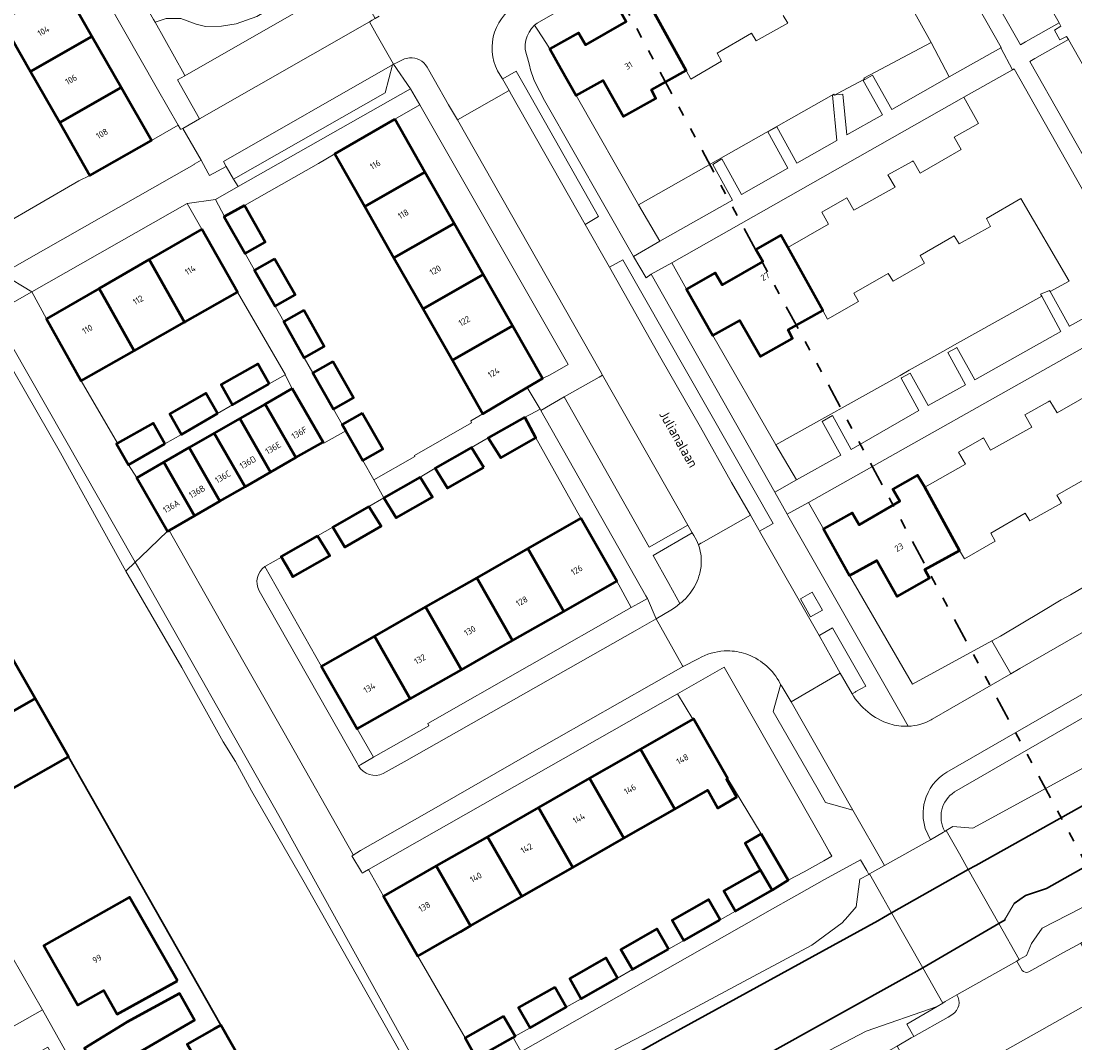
# Model space of a CAD drawing. Header units: metres. Extents: x 113441 to 115918, y 474822 to 477887.
# Tile 127 of 145: x 114776 to 114883, y 476683 to 476786. Entities that reach past the tile are written whole.
import ezdxf
from ezdxf.enums import TextEntityAlignment as Align

# ---------------------------------------------------------------- set-up
doc = ezdxf.new("R2010")
doc.units = ezdxf.units.M
doc.linetypes.add('AL-TEKENBLADGRENS', pattern=[11.5, 2.5, -1.5, 1, -1.5, 1, -1.5, 2.5])
for name, color, linetype, lineweight in [('B-WE-GK-BESCHOEIING-G', 252, 'GK-BESCHOEIING', 35), ('B-WE-GR-BEPLANTING_CULTUUR_BOSPLANTSOEN-GV', 252, 'Continuous', 18), ('B-WE-GR-BEPLANTING_CULTUUR_HEESTERS-GV', 252, 'Continuous', 18), ('B-WE-GR-GROENVOORZIENING-GV', 252, 'Continuous', 18), ('B-WE-IE-TERREINAFSCHEIDING_KUNSTMATIG_MUUR-G', 252, 'IE-TERREINAFSCHEIDING-KUNSTMATIG-DICHT', 18), ('B-WE-KW-KUNSTWERK_DEK-GV', 252, 'Continuous', 18), ('B-WE-KW-KUNSTWERK_LANDHOOFD-GV', 252, 'Continuous', 18), ('B-WE-OG-BEBOUWING-GV', 7, 'Continuous', 50), ('B-WE-OG-BEBOUWING-T18', 7, 'Continuous', 50), ('B-WE-OG-TERREIN_ERF-GV', 252, 'Continuous', 18), ('B-WE-OG-TOPOGRAFIE-T18', 7, 'Continuous', 18), ('B-WE-OG-WATER-GV', 252, 'Continuous', 18), ('B-WE-OG-WATER_SLOOT-GV', 252, 'Continuous', 18), ('B-WE-VH-VERHARDING_GESLOTEN-GV', 252, 'Continuous', 18), ('B-WE-VH-VERHARDING_OPEN-GV', 252, 'Continuous', 18), ('X-XX-AL-TEKENBLADGRENS-G', 252, 'AL-TEKENBLADGRENS', 35)]:
    doc.layers.add(name, color=color, linetype=linetype, lineweight=lineweight)
doc.styles.add('NLCS-ISO-ANNOTATIEF-T18', font='NLCS-ISO.ttf', dxfattribs={"height": 1.8})
doc.linetypes.add('GK-BESCHOEIING', pattern='A,30,-5,[1,NLCS.SHX,S=1,R=0,X=0,Y=0],-5', length=40)
doc.linetypes.add('IE-TERREINAFSCHEIDING-KUNSTMATIG-DICHT', pattern='A,8,-1,[82,NLCS.SHX,S=0.75,R=90,X=0,Y=0],-1', length=10)

msp = doc.modelspace()

# ---------------------------------------------------------------- linework, layer by layer
at = {"layer": 'B-WE-GK-BESCHOEIING-G', "ltscale": 0.5, "flags": 128}
for points in [[(114876.443, 476696.842), (114877.576, 476697.653), (114879.729, 476698.368), (114950.526, 476738.277), (114951.203, 476738.089)], [(114872.56, 476700.713), (114894.39, 476712.92)], [(114796.065, 476684.526), (114780.634, 476711.718)], [(114864.029, 476695.885), (114871.795, 476700.28)], [(114871.795, 476700.28), (114872.56, 476700.713)], [(114863.199, 476695.415), (114864.029, 476695.885)], [(114840.562, 476682.999), (114862.63, 476695.103)], [(114862.63, 476695.103), (114863.199, 476695.415)], [(114867.183, 476690.314), (114874.885, 476694.822)], [(114874.885, 476694.822), (114875.53, 476695.199)], [(114875.53, 476695.199), (114875.501, 476695.247)], [(114755.582, 476626.985), (114758.985, 476628.871), (114761.623, 476629.154), (114817.588, 476660.536), (114818.929, 476662.206), (114820.799, 476664.534), (114865.669, 476689.473), (114867.183, 476690.314)], [(114840.562, 476682.999), (114822.751, 476672.993), (114820.129, 476671.646), (114819.554, 476672.57)]]:
    msp.add_lwpolyline(points, dxfattribs=at)
at = {"layer": 'B-WE-GR-BEPLANTING_CULTUUR_BOSPLANTSOEN-GV'}
for points in [[(114755.571, 476787.296), (114759.249, 476780.758), (114763.251, 476773.533), (114771.46, 476759.354), (114771.86, 476758.664), (114773.048, 476756.582), (114787.391, 476731.449), (114787.954, 476731.986), (114790.664, 476734.566), (114787.551, 476739.99), (114786.723, 476741.312), (114785.502, 476743.432), (114785.611, 476743.494), (114781.933, 476749.809), (114778.392, 476756.114), (114776.918, 476758.826), (114774.008, 476757.167), (114773.569, 476756.884), (114771.981, 476759.668), (114756.061, 476787.573)], [(114935.439, 476739.139), (114946.539, 476745.401), (114946.482, 476745.671), (114943.896, 476750.27), (114940.929, 476748.569), (114928.37, 476741.347), (114920.351, 476736.796), (114920.292, 476736.904), (114920.188, 476736.844), (114904.568, 476727.843), (114892.353, 476720.803), (114892.89, 476719.9), (114892.986, 476719.956), (114894.522, 476717.298), (114890.315, 476714.866), (114888.778, 476717.523), (114891.673, 476719.196), (114891.131, 476720.116), (114870.394, 476708.146)], [(114869.423, 476704.156), (114869.558, 476704.233), (114870.235, 476704.646), (114872.24, 476704.487), (114902.858, 476721.172), (114907.164, 476723.547), (114935.439, 476739.139)], [(114876.106, 476720.121), (114875.976, 476720.346), (114874.172, 476723.456), (114866.143, 476719.078), (114859.775, 476730.088), (114857.109, 476734.813), (114855.594, 476737.497), (114853.447, 476736.289), (114853.517, 476736.166), (114864.978, 476716.06), (114865.693, 476714.806)], [(114826.448, 476681.87), (114825.719, 476683.185), (114825.671, 476683.27), (114821.973, 476681.168), (114820.809, 476683.216), (114816.029, 476691.519), (114812.551, 476697.597), (114811.018, 476700.277), (114810.401, 476699.926), (114810.327, 476700.047), (114809.343, 476701.669), (114809.442, 476701.727), (114809.493, 476701.757), (114809.404, 476701.914), (114802.497, 476714.136), (114796.598, 476724.46), (114790.822, 476734.657), (114790.664, 476734.566), (114787.954, 476731.986), (114787.391, 476731.449), (114787.862, 476730.624), (114801.959, 476705.758), (114818.913, 476675.103)], [(114868.029, 476715.47), (114868.134, 476715.531), (114876.106, 476720.121)], [(114836.195, 476682.127), (114840.547, 476684.374), (114850.012, 476689.435), (114855.951, 476692.61), (114859.018, 476694.886), (114859.581, 476695.535), (114860.432, 476696.516), (114860.806, 476699.315), (114861.714, 476699.798), (114861.5, 476700.175), (114860.878, 476701.271), (114857.227, 476699.282), (114854.426, 476697.691), (114851.43, 476695.989), (114850.073, 476695.219), (114842.083, 476690.681), (114826.477, 476681.817)]]:
    msp.add_lwpolyline(points, dxfattribs=at)
msp.add_lwpolyline([(114845.912, 476754.396), (114843.246, 476759.121), (114841.748, 476761.777), (114839.674, 476760.615), (114852.206, 476738.546), (114854.39, 476739.769), (114852.289, 476743.336)], close=True, dxfattribs=at)
for points in [[(114865.693, 476714.806, 0.1153699), (114868.029, 476715.47)], [(114870.394, 476708.146, 0.3986061), (114869.423, 476704.156)]]:
    msp.add_lwpolyline(points, format="xyb", dxfattribs=at)
at = {"layer": 'B-WE-GR-BEPLANTING_CULTUUR_HEESTERS-GV'}
msp.add_lwpolyline([(114809.154, 476790.302), (114808.358, 476791.709), (114807.847, 476791.505), (114807.468, 476791.252), (114806.592, 476790.668), (114803.664, 476788.995), (114801.931, 476788.039), (114799.72, 476786.725), (114797.629, 476786.008), (114796.135, 476785.769), (114794.522, 476785.709), (114793.566, 476785.948), (114792.012, 476786.545), (114790.518, 476786.545), (114789.405, 476786.166), (114792.35, 476780.877), (114792.427, 476780.738)], close=True, dxfattribs=at)
at = {"layer": 'B-WE-GR-GROENVOORZIENING-GV'}
for points in [[(114792.012, 476786.545), (114793.566, 476785.948), (114794.522, 476785.709), (114796.135, 476785.769), (114797.629, 476786.008), (114799.72, 476786.725)], [(114789.25, 476786.443), (114789.405, 476786.166), (114790.518, 476786.545)], [(114829.389, 476783.448), (114828.981, 476784.09), (114828.17, 476785.367), (114827.862, 476785.852)], [(114827.138, 476782.565), (114827.332, 476781.816), (114827.456, 476781.335), (114827.765, 476780.344), (114827.918, 476780.048), (114828.867, 476778.211), (114837.872, 476762.426), (114840.557, 476763.954), (114838.379, 476767.643), (114832.055, 476778.723), (114830.501, 476781.477), (114829.389, 476783.448)], [(114999.82, 476761.349), (115000.134, 476760.797), (115002.755, 476760.032), (115004.252, 476760.878), (115004.791, 476761.195), (115003.364, 476763.617), (114999.557, 476761.921), (114957.755, 476738.86), (114943.494, 476730.993), (114883.146, 476696.33), (114879.263, 476694.33), (114878.211, 476692.778), (114877.676, 476691.56), (114876.959, 476691.16), (114876.699, 476690.997), (114877.255, 476690.066)], [(114877.918, 476689.905), (114881.44, 476691.876), (114883.181, 476692.833), (114885.019, 476693.893), (114885.749, 476696.535), (114885.433, 476697.065), (114999.82, 476761.349)], [(114844, 476734.132), (114843.819, 476734.416), (114839.873, 476732.129), (114841.451, 476729.283), (114842.583, 476727.242)], [(114809.887, 476714.535), (114806.254, 476720.872), (114800.526, 476730.991)], [(114799.948, 476728.548), (114809.868, 476711.064), (114810.016, 476710.803), (114810.209, 476710.913), (114811.532, 476711.665), (114809.887, 476714.535)]]:
    msp.add_lwpolyline(points, dxfattribs=at)
for points in [[(114827.862, 476785.852, 0.3210405), (114827.138, 476782.565)], [(114844.454, 476733.202, 0.0535902), (114844, 476734.132)], [(114844.743, 476731.335, 0.0968628), (114844.454, 476733.202)], [(114844.503, 476730.014, 0.0696822), (114844.743, 476731.335)], [(114800.526, 476730.991, 0.378031), (114799.948, 476728.548)], [(114844.095, 476729.044, 0.0469259), (114844.503, 476730.014)], [(114843.888, 476728.688, 0.0195772), (114844.095, 476729.044)], [(114842.583, 476727.242, 0.0861569), (114843.888, 476728.688)], [(114877.255, 476690.066, 0.3337716), (114877.918, 476689.905)]]:
    msp.add_lwpolyline(points, format="xyb", dxfattribs=at)
for points in [[(114869.861, 476780.608), (114868.031, 476784.107), (114861.226, 476780.494), (114861.282, 476780.389), (114859.051, 476779.2), (114858.246, 476778.771), (114858.188, 476778.88), (114838.379, 476767.643), (114840.557, 476763.954), (114847.901, 476768.132), (114845.911, 476771.751), (114846.818, 476772.302), (114848.808, 476768.684), (114853.513, 476771.358), (114851.49, 476775.038), (114852.408, 476775.566), (114854.434, 476771.887), (114858.486, 476774.18), (114858.039, 476778.75), (114859.075, 476778.851), (114859.491, 476774.748), (114863.106, 476776.788), (114861.147, 476780.237), (114862.097, 476780.776), (114864.034, 476777.327)], [(114826.923, 476779.534), (114825.989, 476781.183), (114824.87, 476780.557), (114824.622, 476780.418), (114825.008, 476779.724), (114825.272, 476779.249), (114825.521, 476778.81), (114832.972, 476765.674), (114834.323, 476766.467)], [(114813.682, 476776.326), (114816.222, 476777.79), (114815.29, 476779.423), (114797.816, 476769.499), (114795.524, 476768.197), (114796.452, 476766.469), (114798.451, 476767.574), (114805.956, 476771.84), (114807.608, 476772.826)], [(114791.344, 476770.584), (114793.382, 476771.742), (114793.359, 476771.783), (114794.062, 476772.174), (114792.954, 476774.105), (114792.212, 476775.399), (114792.057, 476775.329), (114791.996, 476775.31), (114791.755, 476775.732), (114789.03, 476774.177), (114782.81, 476770.627), (114781.691, 476770.083), (114773.783, 476765.502), (114771.779, 476764.359), (114773.912, 476760.673), (114776.377, 476762.074)], [(114835.438, 476761.346), (114840.657, 476752.12), (114844.665, 476745.11), (114847.818, 476739.509), (114849.725, 476736.211), (114850.59, 476734.706), (114850.656, 476734.591), (114852.01, 476735.363), (114836.808, 476762.086)], [(114881.182, 476754.824), (114881.143, 476754.896), (114879.231, 476758.379), (114870.412, 476753.455), (114869.533, 476752.964), (114865.799, 476750.879), (114864.888, 476750.37), (114852.289, 476743.336), (114854.39, 476739.769), (114858.873, 476742.281), (114856.983, 476745.707), (114858.045, 476746.287), (114859.916, 476742.865), (114866.783, 476746.792), (114864.986, 476750.08), (114865.029, 476750.104), (114865.917, 476750.589), (114867.714, 476747.3), (114871.525, 476749.398), (114869.733, 476752.675), (114870.587, 476753.152), (114870.631, 476753.176), (114872.445, 476749.928)], [(114828.479, 476746.823), (114828.417, 476746.931), (114827.48, 476746.441), (114826.855, 476746.141), (114827.976, 476744.031), (114832.557, 476735.888), (114836.174, 476729.497), (114837.65, 476726.831), (114838.383, 476727.249), (114839.28, 476727.761), (114839.124, 476728.036)], [(114854.784, 476727.732), (114855.823, 476725.894), (114857.017, 476726.569), (114855.978, 476728.407)], [(114856.757, 476724.043), (114856.69, 476724.003), (114857.971, 476721.698), (114858.817, 476720.175), (114860.014, 476718.103), (114860.319, 476718.272), (114860.398, 476718.315), (114861.412, 476718.874), (114858.053, 476724.797)], [(114857.744, 476702.061), (114856.893, 476703.555), (114854.517, 476707.723), (114847.072, 476720.786), (114842.347, 476718.098), (114843.875, 476715.521), (114843.944, 476715.56), (114847.422, 476709.481), (114850.825, 476703.916), (114853.556, 476699.194), (114855.174, 476700.044), (114857.17, 476701.186), (114857.979, 476701.649)], [(114824.626, 476659.956), (114826.13, 476660.784), (114826.287, 476660.871), (114864.529, 476682.368), (114864.578, 476682.396), (114865.998, 476683.216), (114866.281, 476683.367), (114865.559, 476684.609), (114868.645, 476686.424), (114861.444, 476683.896), (114828.266, 476666.531), (114823.256, 476663.164), (114819.842, 476659.597), (114761.841, 476626.947), (114760.547, 476626.356), (114761.487, 476624.48), (114763.144, 476625.388), (114764.305, 476626.041), (114781.706, 476635.818), (114805.477, 476649.123), (114807.246, 476650.114), (114808.759, 476650.95)]]:
    msp.add_lwpolyline(points, close=True, dxfattribs=at)
at = {"layer": 'B-WE-IE-TERREINAFSCHEIDING_KUNSTMATIG_MUUR-G'}
for points in [[(114798.451, 476767.574), (114805.956, 476771.84), (114807.608, 476772.826)], [(114797.757, 476758.797), (114802.637, 476750.437)], [(114781.933, 476749.809), (114785.611, 476743.494)], [(114832.557, 476735.888), (114827.976, 476744.031)], [(114806.254, 476720.872), (114800.526, 476730.991)], [(114850.825, 476703.916), (114847.422, 476709.481)]]:
    msp.add_lwpolyline(points, dxfattribs=at)
at = {"layer": 'B-WE-KW-KUNSTWERK_DEK-GV'}
msp.add_lwpolyline([(114871.795, 476700.28), (114870.897, 476701.867), (114869.558, 476704.233), (114869.423, 476704.156), (114869.295, 476704.081), (114867.964, 476703.292), (114863.313, 476700.682), (114862.036, 476699.976), (114861.79, 476699.84), (114863.109, 476697.509), (114864.029, 476695.885), (114867.183, 476690.314), (114869.201, 476686.751), (114869.445, 476686.898), (114870.647, 476687.577), (114876.699, 476690.997), (114876.959, 476691.16), (114874.885, 476694.822)], close=True, dxfattribs=at)
at = {"layer": 'B-WE-KW-KUNSTWERK_LANDHOOFD-GV'}
for points in [[(114871.795, 476700.28), (114870.897, 476701.867), (114869.558, 476704.233), (114869.423, 476704.156), (114869.295, 476704.081), (114867.964, 476703.292), (114863.313, 476700.682), (114862.036, 476699.976), (114861.79, 476699.84), (114863.109, 476697.509), (114864.029, 476695.885)], [(114876.699, 476690.997), (114876.959, 476691.16), (114874.885, 476694.822), (114867.183, 476690.314), (114869.201, 476686.751), (114869.445, 476686.898), (114870.647, 476687.577)]]:
    msp.add_lwpolyline(points, close=True, dxfattribs=at)
at = {"layer": 'B-WE-OG-BEBOUWING-GV'}
for points in [[(114780.06, 476789.894), (114773.84, 476786.344), (114776.797, 476781.163), (114783.017, 476784.713)], [(114839.667, 476787.668), (114838.937, 476788.904), (114836.416, 476787.465), (114837.123, 476786.244), (114833.007, 476783.855), (114832.302, 476785.079), (114829.389, 476783.448), (114830.501, 476781.477), (114832.055, 476778.723), (114834.808, 476780.248), (114836.877, 476776.591), (114840.133, 476778.441), (114839.687, 476779.321), (114843.199, 476781.272)], [(114783.017, 476784.713), (114776.797, 476781.163), (114779.754, 476775.982), (114785.974, 476779.531)], [(114785.974, 476779.531), (114779.754, 476775.982), (114782.81, 476770.627), (114789.03, 476774.177)], [(114813.682, 476776.326), (114807.608, 476772.826), (114810.65, 476767.487), (114816.741, 476770.958)], [(114816.741, 476770.958), (114810.65, 476767.487), (114813.611, 476762.291), (114819.697, 476765.77)], [(114798.451, 476767.574), (114796.452, 476766.469), (114796.409, 476766.445), (114798.526, 476762.717), (114800.555, 476763.869)], [(114819.697, 476765.77), (114813.611, 476762.291), (114816.562, 476757.112), (114822.652, 476760.583)], [(114794.148, 476765.176), (114788.808, 476762.105), (114792.401, 476755.755), (114792.471, 476755.795), (114797.757, 476758.797)], [(114853.524, 476763.341), (114852.794, 476764.577), (114850.273, 476763.138), (114850.98, 476761.917), (114846.864, 476759.528), (114846.159, 476760.752), (114843.246, 476759.121), (114845.912, 476754.396), (114848.665, 476755.921), (114850.734, 476752.264), (114853.99, 476754.114), (114853.544, 476754.994), (114857.056, 476756.945)], [(114788.808, 476762.105), (114783.732, 476759.185), (114787.289, 476752.852), (114790.201, 476754.505), (114792.401, 476755.755)], [(114801.519, 476762.172), (114799.49, 476761.02), (114801.561, 476757.374), (114803.589, 476758.526)], [(114822.652, 476760.583), (114816.562, 476757.112), (114819.536, 476751.893), (114825.609, 476755.395)], [(114783.732, 476759.185), (114778.392, 476756.114), (114781.933, 476749.809), (114787.289, 476752.852)], [(114804.473, 476756.97), (114802.445, 476755.818), (114804.526, 476752.154), (114806.554, 476753.306)], [(114825.609, 476755.395), (114819.536, 476751.893), (114822.622, 476746.477), (114827.119, 476749.148), (114828.65, 476750.057)], [(114800.972, 476749.502), (114799.812, 476751.529), (114796.099, 476749.428), (114797.263, 476747.37)], [(114807.428, 476751.766), (114805.4, 476750.614), (114807.484, 476746.945), (114809.512, 476748.097)], [(114795.737, 476746.493), (114794.567, 476748.561), (114790.892, 476746.482), (114792.076, 476744.389)], [(114803.308, 476749.036), (114800.56, 476747.458), (114803.673, 476742.035), (114806.421, 476743.613)], [(114800.56, 476747.458), (114797.991, 476745.983), (114801.104, 476740.56), (114803.673, 476742.035)], [(114810.402, 476746.53), (114808.374, 476745.378), (114808.735, 476744.743), (114810.449, 476741.725), (114812.467, 476742.894)], [(114826.855, 476746.141), (114823.17, 476744.029), (114824.421, 476741.997), (114827.976, 476744.031)], [(114790.389, 476743.419), (114789.199, 476745.524), (114785.611, 476743.494), (114785.502, 476743.432), (114786.723, 476741.312)], [(114797.991, 476745.983), (114795.41, 476744.501), (114798.523, 476739.078), (114801.104, 476740.56)], [(114795.41, 476744.501), (114792.868, 476743.042), (114795.981, 476737.619), (114798.523, 476739.078)], [(114792.868, 476743.042), (114790.301, 476741.568), (114793.414, 476736.145), (114795.981, 476737.619)], [(114822.71, 476741.018), (114821.46, 476743.049), (114817.798, 476740.95), (114819.046, 476738.922)], [(114790.301, 476741.568), (114787.551, 476739.99), (114790.664, 476734.566), (114790.822, 476734.657), (114793.414, 476736.145)], [(114816.25, 476740.063), (114812.597, 476737.969), (114813.843, 476735.945), (114817.498, 476738.036)], [(114867.387, 476739.033), (114866.657, 476740.269), (114864.136, 476738.83), (114864.843, 476737.609), (114860.727, 476735.22), (114860.022, 476736.444), (114857.109, 476734.813), (114859.775, 476730.088), (114862.528, 476731.613), (114864.597, 476727.956), (114867.853, 476729.806), (114867.407, 476730.686), (114870.919, 476732.637)], [(114811.074, 476737.096), (114807.403, 476734.992), (114808.647, 476732.972), (114812.319, 476735.073)], [(114832.557, 476735.888), (114827.185, 476732.821), (114830.814, 476726.446), (114836.174, 476729.497)], [(114805.857, 476734.106), (114802.193, 476732.006), (114802.229, 476731.943), (114802.987, 476730.622), (114803.371, 476729.953), (114807.1, 476732.087)], [(114827.185, 476732.821), (114821.999, 476729.861), (114825.624, 476723.492), (114830.814, 476726.446)], [(114821.999, 476729.861), (114816.814, 476726.901), (114820.435, 476720.539), (114825.624, 476723.492)], [(114816.814, 476726.901), (114811.629, 476723.941), (114815.246, 476717.585), (114820.435, 476720.539)], [(114811.629, 476723.941), (114806.393, 476720.952), (114806.254, 476720.872), (114809.887, 476714.535), (114815.246, 476717.585)], [(114773.9, 476723.522), (114766.927, 476719.548), (114765.188, 476718.552), (114768.554, 476712.652), (114777.087, 476717.517), (114777.267, 476717.62)], [(114777.267, 476717.62), (114777.087, 476717.517), (114768.554, 476712.652), (114771.922, 476706.748), (114773.663, 476707.741), (114780.34, 476711.55), (114780.634, 476711.718)], [(114847.422, 476709.481), (114843.944, 476715.56), (114843.875, 476715.521), (114838.596, 476712.5), (114842.074, 476706.421), (114845.394, 476708.321), (114846.422, 476706.524), (114848.328, 476707.615), (114847.3, 476709.411)], [(114838.596, 476712.5), (114833.422, 476709.54), (114836.901, 476703.461), (114842.074, 476706.421)], [(114833.422, 476709.54), (114828.248, 476706.579), (114831.726, 476700.5), (114836.901, 476703.461)], [(114828.248, 476706.579), (114823.073, 476703.618), (114826.551, 476697.539), (114831.726, 476700.5)], [(114823.073, 476703.618), (114817.899, 476700.657), (114821.377, 476694.579), (114826.551, 476697.539)], [(114850.825, 476703.916), (114849.188, 476702.953), (114850.754, 476700.237), (114851.918, 476698.189), (114853.556, 476699.194)], [(114817.899, 476700.657), (114812.551, 476697.597), (114816.029, 476691.519), (114818.728, 476693.063), (114820.342, 476693.987), (114821.377, 476694.579)], [(114851.918, 476698.189), (114850.754, 476700.237), (114847.038, 476698.125), (114848.202, 476696.077)], [(114791.679, 476688.998), (114786.825, 476697.483), (114778.152, 476692.598), (114781.59, 476686.551), (114784.203, 476688.019), (114785.568, 476685.625)], [(114846.642, 476695.19), (114845.478, 476697.238), (114841.808, 476695.152), (114842.972, 476693.104)], [(114841.421, 476692.223), (114840.257, 476694.271), (114836.599, 476692.191), (114837.764, 476690.143)], [(114836.24, 476689.278), (114835.076, 476691.326), (114831.418, 476689.246), (114832.582, 476687.198)], [(114829.897, 476688.382), (114826.237, 476686.301), (114827.401, 476684.253), (114831.061, 476686.334)], [(114786.56, 476684.805), (114782.251, 476682.192), (114783.783, 476679.518), (114788.162, 476681.98), (114793.4, 476685.03), (114791.89, 476687.716)], [(114824.715, 476685.436), (114820.809, 476683.216), (114821.973, 476681.168), (114825.671, 476683.27), (114825.879, 476683.388)], [(114798.301, 476680.595), (114796.065, 476684.526), (114795.958, 476684.465), (114795.398, 476684.147), (114792.661, 476682.59), (114794.914, 476678.66), (114791.241, 476676.561), (114791.913, 476675.39), (114790.332, 476674.487), (114793.003, 476669.827), (114791.926, 476669.192), (114794.358, 476664.931), (114803.99, 476670.458), (114804.048, 476670.491)]]:
    msp.add_lwpolyline(points, close=True, dxfattribs=at)
at = {"layer": 'B-WE-OG-TERREIN_ERF-GV'}
for points in [[(114789.669, 476779.379), (114784.563, 476788.309), (114779.781, 476796.763), (114777.004, 476795.249), (114780.06, 476789.894), (114783.017, 476784.713), (114785.974, 476779.531), (114789.03, 476774.177), (114791.755, 476775.732)], [(114779.754, 476775.982), (114776.797, 476781.163), (114773.84, 476786.344), (114770.841, 476791.598), (114769.85, 476791.049), (114767.642, 476789.826), (114761.78, 476786.58), (114763.865, 476782.919), (114761.808, 476781.739), (114763.713, 476778.397), (114765.768, 476779.577), (114767.792, 476776.023), (114769.813, 476772.474), (114767.761, 476771.297), (114769.668, 476767.952), (114771.718, 476769.128), (114773.783, 476765.502), (114781.691, 476770.083), (114782.81, 476770.627)], [(114859.486, 476768.359), (114860.191, 476767.111), (114864.376, 476769.426), (114863.651, 476770.685), (114866.096, 476772.047), (114866.197, 476772.103), (114866.926, 476770.868), (114871.063, 476773.245), (114870.358, 476774.494), (114872.819, 476775.91), (114871.329, 476778.546), (114871.101, 476778.416), (114841.748, 476761.777), (114843.246, 476759.121), (114846.159, 476760.752), (114846.864, 476759.528), (114850.98, 476761.917), (114850.273, 476763.138), (114852.794, 476764.577), (114853.524, 476763.341), (114857.632, 476765.684), (114856.94, 476766.907)], [(114816.222, 476777.79), (114813.682, 476776.326), (114816.741, 476770.958), (114819.697, 476765.77), (114822.652, 476760.583), (114825.609, 476755.395), (114828.65, 476750.057), (114829.419, 476750.413), (114831.254, 476751.465), (114831.212, 476751.538)], [(114816.562, 476757.112), (114813.611, 476762.291), (114810.65, 476767.487), (114807.608, 476772.826), (114805.956, 476771.84), (114798.451, 476767.574), (114800.555, 476763.869), (114798.526, 476762.717), (114799.49, 476761.02), (114801.519, 476762.172), (114803.589, 476758.526), (114801.561, 476757.374), (114802.445, 476755.818), (114804.473, 476756.97), (114806.554, 476753.306), (114804.526, 476752.154), (114805.4, 476750.614), (114807.428, 476751.766), (114809.512, 476748.097), (114807.484, 476746.945), (114808.374, 476745.378), (114810.402, 476746.53), (114812.467, 476742.894), (114810.449, 476741.725), (114811.566, 476739.777), (114815.737, 476742.147), (114815.686, 476742.248), (114821.448, 476745.555), (114821.413, 476745.763), (114822.622, 476746.477), (114819.536, 476751.893)], [(114794.148, 476765.176), (114792.653, 476767.795), (114776.918, 476758.826), (114778.392, 476756.114), (114783.732, 476759.185), (114788.808, 476762.105)], [(114869.533, 476752.964), (114870.412, 476753.455), (114879.231, 476758.379), (114879.112, 476758.597), (114880.023, 476758.978), (114880.09, 476758.858), (114882.012, 476759.931), (114877.128, 476768.285), (114873.643, 476766.256), (114874.046, 476765.467), (114870.854, 476763.692), (114870.351, 476764.51), (114866.902, 476762.528), (114867.361, 476761.735), (114864.168, 476759.929), (114863.681, 476760.707), (114860.213, 476758.7), (114860.663, 476757.871), (114857.546, 476756.072), (114857.056, 476756.945), (114853.544, 476754.994), (114853.99, 476754.114), (114850.734, 476752.264), (114848.665, 476755.921), (114845.912, 476754.396), (114852.289, 476743.336), (114864.888, 476750.37), (114865.799, 476750.879)], [(114800.972, 476749.502), (114802.587, 476750.408), (114802.637, 476750.437), (114797.757, 476758.797), (114792.471, 476755.795), (114792.401, 476755.755), (114790.201, 476754.505), (114787.289, 476752.852), (114781.933, 476749.809), (114785.611, 476743.494), (114789.199, 476745.524), (114790.389, 476743.419), (114792.076, 476744.389), (114790.892, 476746.482), (114794.567, 476748.561), (114795.737, 476746.493), (114797.263, 476747.37), (114796.099, 476749.428), (114799.812, 476751.529)], [(114870.803, 476742.599), (114873.233, 476743.985), (114873.349, 476744.051), (114874.054, 476742.803), (114878.239, 476745.118), (114877.514, 476746.377), (114879.883, 476747.697), (114880.06, 476747.795), (114880.789, 476746.56), (114884.926, 476748.937), (114884.221, 476750.186), (114886.682, 476751.602), (114885.234, 476754.165), (114855.594, 476737.497), (114857.109, 476734.813), (114860.022, 476736.444), (114860.727, 476735.22), (114864.843, 476737.609), (114864.136, 476738.83), (114866.657, 476740.269), (114867.387, 476739.033), (114871.495, 476741.376)], [(114816.814, 476726.901), (114821.999, 476729.861), (114827.185, 476732.821), (114832.557, 476735.888), (114827.976, 476744.031), (114824.421, 476741.997), (114823.17, 476744.029), (114821.46, 476743.049), (114822.71, 476741.018), (114819.046, 476738.922), (114817.798, 476740.95), (114816.25, 476740.063), (114817.498, 476738.036), (114813.843, 476735.945), (114812.597, 476737.969), (114811.074, 476737.096), (114812.319, 476735.073), (114808.647, 476732.972), (114807.403, 476734.992), (114805.857, 476734.106), (114807.1, 476732.087), (114803.371, 476729.953), (114802.987, 476730.622), (114802.229, 476731.943), (114800.526, 476730.991), (114806.254, 476720.872), (114806.393, 476720.952), (114811.629, 476723.941)], [(114837.65, 476726.831), (114836.174, 476729.497), (114830.814, 476726.446), (114825.624, 476723.492), (114820.435, 476720.539), (114815.246, 476717.585), (114809.887, 476714.535), (114811.532, 476711.665), (114817.146, 476714.855), (114817.045, 476715.075)], [(114838.596, 476712.5), (114843.875, 476715.521), (114842.347, 476718.098), (114811.018, 476700.277), (114812.551, 476697.597), (114817.899, 476700.657), (114823.073, 476703.618), (114828.248, 476706.579), (114833.422, 476709.54)], [(114846.642, 476695.19), (114848.202, 476696.077), (114847.038, 476698.125), (114850.754, 476700.237), (114849.188, 476702.953), (114850.825, 476703.916), (114847.422, 476709.481), (114847.3, 476709.411), (114848.328, 476707.615), (114846.422, 476706.524), (114845.394, 476708.321), (114842.074, 476706.421), (114836.901, 476703.461), (114831.726, 476700.5), (114826.551, 476697.539), (114821.377, 476694.579), (114820.342, 476693.987), (114818.728, 476693.063), (114816.029, 476691.519), (114820.809, 476683.216), (114824.715, 476685.436), (114825.879, 476683.388), (114827.401, 476684.253), (114826.237, 476686.301), (114829.897, 476688.382), (114831.061, 476686.334), (114832.582, 476687.198), (114831.418, 476689.246), (114835.076, 476691.326), (114836.24, 476689.278), (114837.764, 476690.143), (114836.599, 476692.191), (114840.257, 476694.271), (114841.421, 476692.223), (114842.972, 476693.104), (114841.808, 476695.152), (114845.478, 476697.238)], [(114768.934, 476701.878), (114766.359, 476706.303), (114761.319, 476703.443), (114760.002, 476705.781), (114746.182, 476697.948), (114746.3, 476697.698), (114760.194, 476673.124), (114774.026, 476681.015), (114772.827, 476683.159), (114777.993, 476686.084), (114774.869, 476691.535), (114772.218, 476690.035), (114769.3, 476695.191), (114766.33, 476700.439)], [(114791.679, 476688.998), (114785.568, 476685.625), (114784.203, 476688.019), (114781.59, 476686.551), (114778.152, 476692.598), (114786.825, 476697.483)], [(114786.56, 476684.805), (114791.89, 476687.716), (114793.4, 476685.03), (114788.162, 476681.98), (114783.783, 476679.518), (114782.251, 476682.192)]]:
    msp.add_lwpolyline(points, close=True, dxfattribs=at)
for points in [[(114853.045, 476786.855), (114853.504, 476786.062), (114850.311, 476784.256), (114849.824, 476785.034), (114846.356, 476783.027), (114846.806, 476782.198), (114843.689, 476780.399), (114843.199, 476781.272), (114839.687, 476779.321), (114840.133, 476778.441), (114836.877, 476776.591), (114834.808, 476780.248), (114832.055, 476778.723), (114838.379, 476767.643), (114858.188, 476778.88), (114858.246, 476778.771), (114859.051, 476779.2), (114861.282, 476780.389), (114861.226, 476780.494), (114868.031, 476784.107), (114864.604, 476790.332)], [(114829.246, 476786.696), (114828.122, 476786.059), (114827.862, 476785.852), (114828.17, 476785.367), (114828.981, 476784.09), (114829.389, 476783.448), (114832.302, 476785.079), (114833.007, 476783.855), (114837.123, 476786.244), (114836.416, 476787.465)], [(114884.214, 476740.202), (114880.765, 476738.22), (114881.224, 476737.427), (114878.031, 476735.621), (114877.544, 476736.399), (114874.076, 476734.392), (114874.526, 476733.563), (114871.409, 476731.764), (114870.919, 476732.637), (114867.407, 476730.686), (114867.853, 476729.806), (114864.597, 476727.956), (114862.528, 476731.613), (114859.775, 476730.088), (114866.143, 476719.078), (114874.172, 476723.456), (114875.055, 476723.937), (114879.229, 476726.436), (114881.186, 476727.607), (114882.149, 476728.119), (114889.897, 476732.685)], [(114792.661, 476682.59), (114795.398, 476684.147), (114795.958, 476684.465), (114796.065, 476684.526), (114780.634, 476711.718), (114780.34, 476711.55), (114773.663, 476707.741), (114771.922, 476706.748), (114768.554, 476712.652), (114766.727, 476711.61), (114768.912, 476707.752), (114766.359, 476706.303), (114768.934, 476701.878), (114771.537, 476703.316), (114774.46, 476698.149), (114771.952, 476696.692), (114774.869, 476691.535), (114777.993, 476686.084), (114782.573, 476677.941)]]:
    msp.add_lwpolyline(points, dxfattribs=at)
at = {"layer": 'B-WE-OG-WATER-GV'}
for points in [[(114818.431, 476674.374), (114804.504, 476698.996), (114799.162, 476708.265), (114797.544, 476711.237), (114796.311, 476713.225), (114792.126, 476720.751), (114786.444, 476730.541), (114783.429, 476735.953), (114779.842, 476742.507), (114771.372, 476757.194), (114763.11, 476771.781), (114751.392, 476792.157), (114743.916, 476805.584), (114737.888, 476816.001), (114723.828, 476840.67), (114722.952, 476842.207), (114707.323, 476869.631)], [(114697.789, 476857.846), (114702.527, 476849.504), (114708.981, 476838.107), (114710.636, 476835.185), (114711.494, 476833.67), (114721.311, 476816.335), (114724.827, 476810.126), (114729.561, 476801.778), (114732.896, 476795.898), (114742.086, 476779.666), (114745.459, 476773.716), (114748.831, 476767.765), (114756.685, 476754.048), (114761.401, 476745.627), (114764.725, 476739.692), (114773.9, 476723.522), (114777.267, 476717.62), (114780.634, 476711.718), (114796.065, 476684.526), (114798.301, 476680.595)], [(114820.799, 476664.534), (114865.669, 476689.473), (114867.183, 476690.314), (114874.885, 476694.822), (114875.53, 476695.199), (114875.501, 476695.247), (114875.619, 476695.447), (114876.443, 476696.842), (114877.576, 476697.653), (114879.729, 476698.368), (114950.526, 476738.277)], [(114894.39, 476712.92), (114872.56, 476700.713), (114871.795, 476700.28), (114864.029, 476695.885), (114863.199, 476695.415), (114862.63, 476695.103), (114840.562, 476682.999), (114822.751, 476672.993)]]:
    msp.add_lwpolyline(points, dxfattribs=at)
at = {"layer": 'B-WE-OG-WATER_SLOOT-GV'}
for points in [[(114724.661, 476841.142), (114723.828, 476840.67), (114737.888, 476816.001), (114743.916, 476805.584), (114751.392, 476792.157), (114763.11, 476771.781), (114771.372, 476757.194), (114779.842, 476742.507), (114783.429, 476735.953), (114786.444, 476730.541), (114787.391, 476731.449), (114773.048, 476756.582), (114771.86, 476758.664), (114771.46, 476759.354), (114763.251, 476773.533), (114759.249, 476780.758), (114755.571, 476787.296), (114752.849, 476792.134), (114743.919, 476807.643), (114737.991, 476818.392), (114728.526, 476834.401)], [(114949.417, 476744.43), (114946.539, 476745.401), (114935.439, 476739.139), (114907.164, 476723.547), (114902.858, 476721.172), (114872.24, 476704.487), (114870.235, 476704.646), (114869.558, 476704.233), (114870.897, 476701.867), (114871.795, 476700.28), (114872.56, 476700.713), (114894.39, 476712.92), (114911.79, 476722.85), (114928.95, 476732.46), (114943.55, 476740.7)], [(114943.494, 476730.993), (114957.755, 476738.86), (114956.581, 476741.056), (114951.521, 476738.264), (114951.203, 476738.089), (114950.526, 476738.277), (114879.729, 476698.368), (114877.576, 476697.653), (114876.443, 476696.842), (114875.619, 476695.447), (114875.501, 476695.247), (114875.53, 476695.199), (114874.885, 476694.822), (114876.959, 476691.16), (114877.676, 476691.56), (114878.211, 476692.778), (114879.263, 476694.33), (114883.146, 476696.33)], [(114819.326, 476672.935), (114819.843, 476674.125), (114819.535, 476674.332), (114819.133, 476674.758), (114818.913, 476675.103), (114801.959, 476705.758), (114787.862, 476730.624), (114787.391, 476731.449), (114786.444, 476730.541), (114792.126, 476720.751), (114796.311, 476713.225), (114797.544, 476711.237), (114799.162, 476708.265), (114804.504, 476698.996), (114818.431, 476674.374)], [(114819.843, 476674.125), (114819.326, 476672.935), (114819.554, 476672.57), (114820.129, 476671.646), (114822.751, 476672.993), (114840.562, 476682.999), (114862.63, 476695.103), (114863.199, 476695.415), (114864.029, 476695.885), (114863.109, 476697.509), (114861.79, 476699.84), (114861.714, 476699.798), (114860.806, 476699.315), (114860.432, 476696.516), (114859.581, 476695.535), (114859.018, 476694.886), (114855.951, 476692.61), (114850.012, 476689.435), (114840.547, 476684.374), (114836.195, 476682.127), (114821.82, 476674.222), (114821.532, 476674.109), (114820.998, 476674.014), (114820.27, 476673.994)], [(114819.842, 476659.597), (114823.256, 476663.164), (114828.266, 476666.531), (114861.444, 476683.896), (114868.645, 476686.424), (114869.201, 476686.751), (114867.183, 476690.314), (114865.669, 476689.473), (114820.799, 476664.534), (114818.929, 476662.206), (114817.588, 476660.536), (114761.623, 476629.154), (114758.985, 476628.871), (114755.582, 476626.985), (114756.246, 476625.814), (114757.054, 476624.39), (114760.547, 476626.356), (114761.841, 476626.947)]]:
    msp.add_lwpolyline(points, close=True, dxfattribs=at)
at = {"layer": 'B-WE-VH-VERHARDING_GESLOTEN-GV'}
msp.add_lwpolyline([(114871.795, 476700.28), (114870.897, 476701.867), (114869.558, 476704.233), (114869.423, 476704.156), (114869.295, 476704.081), (114867.964, 476703.292), (114863.313, 476700.682), (114862.036, 476699.976), (114861.79, 476699.84), (114863.109, 476697.509), (114864.029, 476695.885), (114867.183, 476690.314), (114869.201, 476686.751), (114869.445, 476686.898), (114870.647, 476687.577), (114876.699, 476690.997), (114876.959, 476691.16), (114874.885, 476694.822)], close=True, dxfattribs=at)
for points in [[(114884.267, 476686.877), (114885.854, 476687.8), (114885.697, 476688.095), (114883.342, 476692.529), (114883.181, 476692.833), (114881.44, 476691.876), (114877.918, 476689.905)], [(114877.255, 476690.066), (114876.699, 476690.997), (114870.647, 476687.577)], [(114870.219, 476685.623), (114869.762, 476685.321), (114866.281, 476683.367), (114865.998, 476683.216), (114864.578, 476682.396), (114867.172, 476677.69), (114867.378, 476677.35), (114868.888, 476678.207), (114884.267, 476686.877)]]:
    msp.add_lwpolyline(points, dxfattribs=at)
for points in [[(114877.918, 476689.905, -0.3337716), (114877.255, 476690.066)], [(114870.647, 476687.577, -0.3972873), (114870.219, 476685.623)]]:
    msp.add_lwpolyline(points, format="xyb", dxfattribs=at)
at = {"layer": 'B-WE-VH-VERHARDING_OPEN-GV'}
for points in [[(114891.682, 476758.113), (114878.024, 476782.191), (114878.539, 476782.482), (114881.947, 476784.411), (114881.736, 476784.705), (114881.077, 476784.371), (114880.518, 476785.366), (114881.183, 476785.742), (114880.996, 476786.085), (114877.593, 476784.157), (114877.072, 476783.862), (114865.982, 476803.363), (114869.892, 476805.599), (114869.635, 476806.058), (114869.038, 476806.888), (114868.743, 476807.212), (114868.322, 476807.596)], [(114868.322, 476807.596), (114868.743, 476807.212), (114869.038, 476806.888), (114869.635, 476806.058), (114869.892, 476805.599), (114871.888, 476802.091), (114880.996, 476786.085), (114881.183, 476785.742), (114880.518, 476785.366), (114881.077, 476784.371), (114881.736, 476784.705), (114881.947, 476784.411), (114895.601, 476760.332), (114896.05, 476759.526), (114895.374, 476759.154), (114895.982, 476758.052), (114896.68, 476758.432), (114897.124, 476757.658), (114903.901, 476745.774), (114905.052, 476743.755), (114905.337, 476743.247)], [(114857.266, 476802.567), (114857.427, 476802.658), (114857.362, 476802.772), (114857.489, 476802.843), (114862.58, 476805.684), (114875.141, 476783.582), (114875.1, 476783.559), (114876.258, 476781.343), (114876.434, 476781.443), (114889.007, 476759.231), (114890.295, 476757.011), (114902.567, 476735.383), (114903.337, 476735.802)], [(114827.862, 476785.852), (114828.122, 476786.059), (114829.246, 476786.696), (114857.266, 476802.567)], [(114756.493, 476787.922), (114758.286, 476784.896), (114770.384, 476763.558), (114772.435, 476759.941), (114774.008, 476757.167), (114776.918, 476758.826), (114773.912, 476760.673), (114771.779, 476764.359), (114771.732, 476764.332), (114769.668, 476767.952), (114767.761, 476771.297), (114765.736, 476774.85), (114763.713, 476778.397), (114761.808, 476781.739), (114759.662, 476785.504), (114759.755, 476785.555), (114758.742, 476787.318)], [(114812.122, 476786.78), (114811.707, 476786.541), (114811.385, 476786.357), (114811.119, 476786.205), (114811.815, 476784.977), (114813.562, 476781.892), (114813.855, 476782.039), (114814.681, 476782.452), (114815.193, 476782.558)], [(114815.193, 476782.558), (114814.681, 476782.452), (114813.855, 476782.039), (114813.562, 476781.892), (114815.29, 476779.423), (114816.222, 476777.79), (114831.212, 476751.538), (114831.254, 476751.465), (114829.419, 476750.413), (114828.65, 476750.057), (114827.119, 476749.148), (114828.417, 476746.931), (114828.479, 476746.823), (114830.836, 476748.182), (114834.393, 476750.202), (114834.738, 476750.398), (114834.485, 476750.842), (114820.031, 476776.28), (114819.145, 476777.785), (114817.672, 476780.364), (114816.958, 476781.616)], [(114865.693, 476714.806), (114864.978, 476716.06), (114853.517, 476736.166), (114853.447, 476736.289), (114852.206, 476738.546), (114839.674, 476760.615), (114839.174, 476760.269), (114837.872, 476762.426), (114828.867, 476778.211), (114827.918, 476780.048), (114827.765, 476780.344), (114827.456, 476781.335), (114827.332, 476781.816), (114827.138, 476782.565)], [(114816.958, 476781.616), (114817.672, 476780.364), (114819.145, 476777.785), (114820.031, 476776.28), (114825.204, 476779.211), (114825.272, 476779.249), (114825.008, 476779.724), (114824.622, 476780.418), (114824.362, 476780.786)], [(114824.362, 476780.786), (114824.622, 476780.418), (114824.87, 476780.557), (114825.989, 476781.183), (114826.923, 476779.534), (114834.323, 476766.467), (114832.972, 476765.674), (114835.438, 476761.346), (114836.808, 476762.086), (114852.01, 476735.363), (114850.656, 476734.591), (114856.69, 476724.003), (114856.757, 476724.043), (114858.053, 476724.797), (114861.412, 476718.874), (114860.398, 476718.315), (114860.319, 476718.272), (114860.014, 476718.103)], [(114835.438, 476761.346), (114832.972, 476765.674), (114825.521, 476778.81), (114825.272, 476779.249), (114825.204, 476779.211), (114820.031, 476776.28), (114834.485, 476750.842), (114834.738, 476750.398), (114843.368, 476735.204), (114843.819, 476734.416), (114844, 476734.132)], [(115024.236, 476765.584), (115007.057, 476755.906), (115005.588, 476755.079), (115004.846, 476752.444), (114958.174, 476726.22), (114955.433, 476726.935), (114955.373, 476726.9), (114953.896, 476726.051), (114949.944, 476723.832), (114948.463, 476723.021), (114947.639, 476720.305), (114890.521, 476688.166), (114887.802, 476688.885), (114885.854, 476687.8), (114884.267, 476686.877), (114868.888, 476678.207)], [(114844.454, 476733.202), (114844.71, 476733.348), (114844.744, 476733.368), (114849.725, 476736.211), (114847.818, 476739.509), (114844.665, 476745.11), (114840.657, 476752.12), (114835.438, 476761.346)], [(114888.932, 476759.189), (114882.058, 476755.349), (114882.028, 476755.402), (114880.09, 476758.858), (114880.023, 476758.978), (114879.112, 476758.597), (114879.231, 476758.379), (114881.143, 476754.896), (114881.182, 476754.824), (114872.445, 476749.928), (114870.631, 476753.176), (114870.587, 476753.152), (114869.733, 476752.675), (114871.525, 476749.398), (114867.714, 476747.3), (114865.917, 476750.589), (114865.029, 476750.104), (114864.986, 476750.08), (114866.783, 476746.792), (114859.916, 476742.865), (114858.045, 476746.287), (114856.983, 476745.707), (114858.873, 476742.281), (114854.39, 476739.769), (114852.206, 476738.546), (114853.447, 476736.289), (114855.594, 476737.497), (114885.234, 476754.165)], [(114800.526, 476730.991), (114802.229, 476731.943), (114802.193, 476732.006), (114805.857, 476734.106), (114807.403, 476734.992), (114811.074, 476737.096), (114812.597, 476737.969), (114811.566, 476739.777), (114810.449, 476741.725), (114808.735, 476744.743), (114806.495, 476743.484), (114806.421, 476743.613), (114803.673, 476742.035), (114801.104, 476740.56), (114798.523, 476739.078), (114795.981, 476737.619), (114793.414, 476736.145), (114790.822, 476734.657), (114796.598, 476724.46), (114802.497, 476714.136), (114809.404, 476701.914), (114809.493, 476701.757), (114810.21, 476702.207), (114816.937, 476706.025), (114826.884, 476711.73), (114842.898, 476720.852), (114842.85, 476720.936), (114840.158, 476725.695)], [(114856.69, 476724.003), (114850.656, 476734.591), (114850.59, 476734.706), (114849.725, 476736.211), (114844.744, 476733.368), (114844.71, 476733.348), (114844.454, 476733.202)], [(114903.337, 476735.802), (114902.567, 476735.383), (114897.379, 476732.399), (114893.544, 476730.194), (114892.557, 476729.619), (114884.037, 476724.692), (114883.07, 476724.138), (114877.025, 476720.648), (114876.106, 476720.121), (114868.134, 476715.531), (114868.029, 476715.47)], [(114909.04, 476732.867), (114894.383, 476724.457), (114891.099, 476722.518), (114869.605, 476710.14)], [(114869.605, 476710.14), (114891.099, 476722.518), (114894.383, 476724.457), (114909.04, 476732.867)], [(114810.016, 476710.803), (114809.868, 476711.064), (114799.948, 476728.548)], [(114840.158, 476725.695), (114839.28, 476727.761), (114838.383, 476727.249), (114837.65, 476726.831), (114817.045, 476715.075), (114817.146, 476714.855), (114811.532, 476711.665), (114810.209, 476710.913), (114810.016, 476710.803)], [(114842.583, 476727.242), (114842.148, 476726.876), (114841.674, 476726.576), (114840.158, 476725.695), (114842.85, 476720.936), (114842.898, 476720.852), (114844.435, 476721.652), (114844.804, 476721.845)], [(114840.158, 476725.695), (114838.051, 476724.469), (114814.627, 476711.187), (114812.519, 476710.028)], [(114812.519, 476710.028), (114814.627, 476711.187), (114838.051, 476724.469), (114840.158, 476725.695)], [(114852.588, 476719.405), (114852.775, 476719.045), (114852.938, 476718.806), (114853.834, 476717.294), (114858.817, 476720.175), (114857.971, 476721.698), (114856.69, 476724.003)], [(114844.804, 476721.845), (114844.435, 476721.652), (114842.898, 476720.852), (114826.884, 476711.73), (114816.937, 476706.025), (114810.21, 476702.207), (114809.493, 476701.757), (114809.442, 476701.727), (114809.343, 476701.669), (114810.327, 476700.047), (114810.401, 476699.926), (114811.018, 476700.277), (114842.347, 476718.098), (114847.072, 476720.786), (114854.517, 476707.723), (114856.893, 476703.555), (114857.744, 476702.061), (114857.979, 476701.649), (114857.17, 476701.186), (114855.174, 476700.044), (114853.556, 476699.194), (114851.918, 476698.189), (114848.202, 476696.077), (114846.642, 476695.19), (114842.972, 476693.104), (114841.421, 476692.223), (114837.764, 476690.143), (114836.24, 476689.278), (114832.582, 476687.198), (114831.061, 476686.334), (114827.401, 476684.253), (114825.879, 476683.388), (114825.671, 476683.27), (114825.719, 476683.185), (114826.448, 476681.87)], [(114860.11, 476706.295), (114857.337, 476707.069), (114856.436, 476708.637), (114852.031, 476716.306), (114852.755, 476718.972), (114852.775, 476719.045), (114852.588, 476719.405)], [(114860.014, 476718.103), (114858.817, 476720.175), (114853.834, 476717.294), (114860.11, 476706.295), (114863.313, 476700.682), (114867.964, 476703.292), (114867.436, 476704.436)], [(114870.394, 476708.146), (114891.131, 476720.116), (114891.673, 476719.196)], [(114826.477, 476681.817), (114842.083, 476690.681), (114850.073, 476695.219), (114851.43, 476695.989), (114854.426, 476697.691), (114857.227, 476699.282), (114860.878, 476701.271), (114861.5, 476700.175), (114861.714, 476699.798), (114861.79, 476699.84), (114862.036, 476699.976), (114863.313, 476700.682), (114860.11, 476706.295)], [(114867.436, 476704.436), (114867.964, 476703.292), (114869.295, 476704.081), (114869.423, 476704.156)], [(114870.647, 476687.577), (114869.445, 476686.898), (114869.201, 476686.751), (114868.645, 476686.424), (114865.559, 476684.609), (114866.281, 476683.367), (114869.762, 476685.321), (114870.219, 476685.623)]]:
    msp.add_lwpolyline(points, dxfattribs=at)
for points in [[(114793.504, 476776.122), (114793.914, 476776.383), (114791.674, 476780.325), (114792.427, 476780.738), (114792.35, 476780.877), (114789.405, 476786.166), (114789.25, 476786.443), (114785.082, 476793.767), (114781.368, 476800.294), (114780.493, 476799.812), (114780.889, 476799.115), (114779.567, 476798.361), (114779.191, 476799.072), (114778.65, 476798.762), (114779.781, 476796.763), (114784.563, 476788.309), (114789.669, 476779.379), (114791.755, 476775.732), (114791.996, 476775.31), (114792.057, 476775.329), (114792.212, 476775.399)], [(114809.59, 476790.395), (114809.463, 476790.483), (114809.154, 476790.302), (114792.427, 476780.738), (114791.674, 476780.325), (114793.914, 476776.383), (114811.119, 476786.205), (114811.385, 476786.357), (114811.707, 476786.541)], [(114813.473, 476781.848), (114813.562, 476781.892), (114811.815, 476784.977), (114811.119, 476786.205), (114793.914, 476776.383), (114793.504, 476776.122), (114792.212, 476775.399), (114792.954, 476774.105), (114794.062, 476772.174), (114794.796, 476770.851), (114794.911, 476770.617), (114796.596, 476771.542), (114796.331, 476772.029)], [(114871.101, 476778.416), (114871.329, 476778.546), (114876.258, 476781.343), (114875.1, 476783.559), (114869.861, 476780.608), (114864.034, 476777.327), (114862.097, 476780.776), (114861.147, 476780.237), (114863.106, 476776.788), (114859.491, 476774.748), (114859.075, 476778.851), (114858.039, 476778.75), (114858.486, 476774.18), (114854.434, 476771.887), (114852.408, 476775.566), (114851.49, 476775.038), (114853.513, 476771.358), (114848.808, 476768.684), (114846.818, 476772.302), (114845.911, 476771.751), (114847.901, 476768.132), (114840.557, 476763.954), (114837.872, 476762.426), (114839.174, 476760.269), (114839.674, 476760.615), (114841.748, 476761.777)], [(114812.711, 476779.016), (114813.473, 476781.848), (114796.331, 476772.029), (114796.596, 476771.542), (114797.363, 476770.261)], [(114813.562, 476781.892), (114813.473, 476781.848), (114812.711, 476779.016), (114797.363, 476770.261), (114797.816, 476769.499), (114815.29, 476779.423)], [(114796.596, 476771.542), (114794.911, 476770.617), (114794.796, 476770.851), (114794.062, 476772.174), (114793.359, 476771.783), (114793.382, 476771.742), (114791.344, 476770.584), (114776.377, 476762.074), (114773.912, 476760.673), (114776.918, 476758.826), (114792.653, 476767.795), (114795.524, 476768.197), (114797.816, 476769.499), (114797.363, 476770.261)], [(114795.524, 476768.197), (114792.653, 476767.795), (114794.148, 476765.176), (114797.757, 476758.797), (114802.637, 476750.437), (114802.587, 476750.408), (114803.308, 476749.036), (114806.421, 476743.613), (114806.495, 476743.484), (114808.735, 476744.743), (114808.374, 476745.378), (114807.484, 476746.945), (114805.4, 476750.614), (114804.526, 476752.154), (114802.445, 476755.818), (114801.561, 476757.374), (114799.49, 476761.02), (114798.526, 476762.717), (114796.409, 476766.445), (114796.452, 476766.469)], [(114800.56, 476747.458), (114803.308, 476749.036), (114802.587, 476750.408), (114800.972, 476749.502), (114797.263, 476747.37), (114795.737, 476746.493), (114792.076, 476744.389), (114790.389, 476743.419), (114786.723, 476741.312), (114787.551, 476739.99), (114790.301, 476741.568), (114792.868, 476743.042), (114795.41, 476744.501), (114797.991, 476745.983)], [(114834.738, 476750.398), (114834.393, 476750.202), (114830.836, 476748.182), (114839.454, 476732.962), (114843.368, 476735.204)], [(114826.855, 476746.141), (114827.48, 476746.441), (114828.417, 476746.931), (114827.119, 476749.148), (114822.622, 476746.477), (114821.413, 476745.763), (114821.448, 476745.555), (114815.686, 476742.248), (114815.737, 476742.147), (114811.566, 476739.777), (114812.597, 476737.969), (114816.25, 476740.063), (114817.798, 476740.95), (114821.46, 476743.049), (114823.17, 476744.029)], [(114843.819, 476734.416), (114843.368, 476735.204), (114839.454, 476732.962), (114830.836, 476748.182), (114828.479, 476746.823), (114839.124, 476728.036), (114839.28, 476727.761), (114840.158, 476725.695), (114841.674, 476726.576), (114842.148, 476726.876), (114842.583, 476727.242), (114841.451, 476729.283), (114839.873, 476732.129)], [(114854.784, 476727.732), (114855.978, 476728.407), (114857.017, 476726.569), (114855.823, 476725.894)], [(114853.834, 476717.294), (114852.938, 476718.806), (114852.775, 476719.045), (114852.755, 476718.972), (114852.031, 476716.306), (114856.436, 476708.637), (114857.337, 476707.069), (114860.11, 476706.295)], [(114780.231, 476679.3), (114781.388, 476677.264), (114782.573, 476677.941), (114777.993, 476686.084), (114772.827, 476683.159), (114774.026, 476681.015), (114760.194, 476673.124), (114760.136, 476673.091), (114760.68, 476672.131), (114778.538, 476682.277)]]:
    msp.add_lwpolyline(points, close=True, dxfattribs=at)
for points in [[(114825.948, 476787.899, 0.4167139), (114824.362, 476780.786)], [(114824.362, 476780.786, -0.4167139), (114825.948, 476787.899)], [(114827.138, 476782.565, -0.3210405), (114827.862, 476785.852)], [(114815.193, 476782.558, -0.2854322), (114816.958, 476781.616)], [(114816.958, 476781.616, 0.2854322), (114815.193, 476782.558)], [(114844, 476734.132, -0.0535902), (114844.454, 476733.202)], [(114844.454, 476733.202, -0.0968628), (114844.743, 476731.335)], [(114844.743, 476731.335, -0.0696822), (114844.503, 476730.014)], [(114799.948, 476728.548, -0.378031), (114800.526, 476730.991)], [(114844.503, 476730.014, -0.0469259), (114844.095, 476729.044)], [(114844.095, 476729.044, -0.0195772), (114843.888, 476728.688)], [(114843.888, 476728.688, -0.0861569), (114842.583, 476727.242)], [(114844.804, 476721.845, -0.114455), (114847.399, 476722.446)], [(114847.399, 476722.446, 0.114455), (114844.804, 476721.845)], [(114847.399, 476722.446, -0.0805495), (114849.25, 476722.143)], [(114849.25, 476722.143, 0.0805495), (114847.399, 476722.446)], [(114849.25, 476722.143, -0.1818242), (114852.588, 476719.405)], [(114852.588, 476719.405, 0.1818242), (114849.25, 476722.143)], [(114860.014, 476718.103, 0.0900541), (114861.6, 476716.258)], [(114861.6, 476716.258, -0.0900541), (114860.014, 476718.103)], [(114861.6, 476716.258, 0.0944745), (114863.847, 476715.048)], [(114863.847, 476715.048, -0.0944745), (114861.6, 476716.258)], [(114863.847, 476715.048, 0.0878106), (114865.693, 476714.806)], [(114865.693, 476714.806, -0.0878106), (114863.847, 476715.048)], [(114868.029, 476715.47, -0.1153699), (114865.693, 476714.806)], [(114812.519, 476710.028, -0.4002124), (114810.016, 476710.803)], [(114810.016, 476710.803, 0.4002124), (114812.519, 476710.028)], [(114869.605, 476710.14, 0.1934678), (114867.383, 476707.214)], [(114867.383, 476707.214, -0.1934678), (114869.605, 476710.14)], [(114869.423, 476704.156, -0.3986061), (114870.394, 476708.146)], [(114867.383, 476707.214, 0.1437269), (114867.436, 476704.436)], [(114867.436, 476704.436, -0.1437269), (114867.383, 476707.214)], [(114870.219, 476685.623, 0.3972873), (114870.647, 476687.577)]]:
    msp.add_lwpolyline(points, format="xyb", dxfattribs=at)
at = {"layer": 'X-XX-AL-TEKENBLADGRENS-G'}
msp.add_lwpolyline([(114444.131, 477518.262), (115425.394, 475693.653), (115098.243, 474839.844), (114578.24, 475162.508), (113568.556, 477049.85), (114444.131, 477518.262)], dxfattribs=at)

# ---------------------------------------------------------------- texts
at = {"layer": 'B-WE-OG-BEBOUWING-T18', "style": 'NLCS-ISO-ANNOTATIEF-T18'}
for s, rotation, p in [('104', 29.7, (114778.098, 476785.262)), ('31', 30.1, (114837.379, 476781.768)), ('106', 29.7, (114780.9, 476780.351)), ('108', 29.7, (114784.032, 476774.864)), ('116', 29.7, (114811.703, 476771.719)), ('118', 29.7, (114814.554, 476766.716)), ('114', 29.9, (114792.971, 476761.039)), ('120', 29.7, (114817.797, 476761.024)), ('27', 29.9, (114851.209, 476760.395)), ('112', 29.9, (114787.684, 476757.998)), ('110', 29.9, (114782.55, 476755.044)), ('122', 29.7, (114820.731, 476755.876)), ('124', 29.7, (114823.714, 476750.641)), ('136F', 29.9, (114804.018, 476744.539)), ('136E', 29.9, (114801.362, 476743.014)), ('136D', 29.9, (114798.801, 476741.544)), ('136C', 29.9, (114796.263, 476740.087)), ('136B', 29.9, (114793.656, 476738.59)), ('136A', 29.9, (114791.046, 476737.091)), ('23', 30.1, (114864.775, 476732.944)), ('126', 29.7, (114832.125, 476730.644)), ('128', 29.6, (114826.555, 476727.474)), ('130', 29.6, (114821.3, 476724.483)), ('132', 29.7, (114816.243, 476721.604)), ('134', 29.6, (114811.124, 476718.691)), ('148', 29.8, (114842.835, 476711.47)), ('146', 29.8, (114837.525, 476708.431)), ('144', 29.8, (114832.341, 476705.465)), ('142', 29.8, (114827.043, 476702.433)), ('140', 29.8, (114821.91, 476699.496)), ('138', 29.8, (114816.699, 476696.514)), ('99', 29.6, (114783.527, 476691.237))]:
    msp.add_text(s, height=0.64, rotation=rotation, dxfattribs=at).set_placement(p, align=Align.MIDDLE)
at = {"layer": 'B-WE-OG-TOPOGRAFIE-T18', "style": 'NLCS-ISO-ANNOTATIEF-T18'}
msp.add_text('Julianalaan', height=1, rotation=299.7, dxfattribs=at).set_placement((114842.457, 476743.932), align=Align.MIDDLE)

doc.saveas('drawing.dxf')
